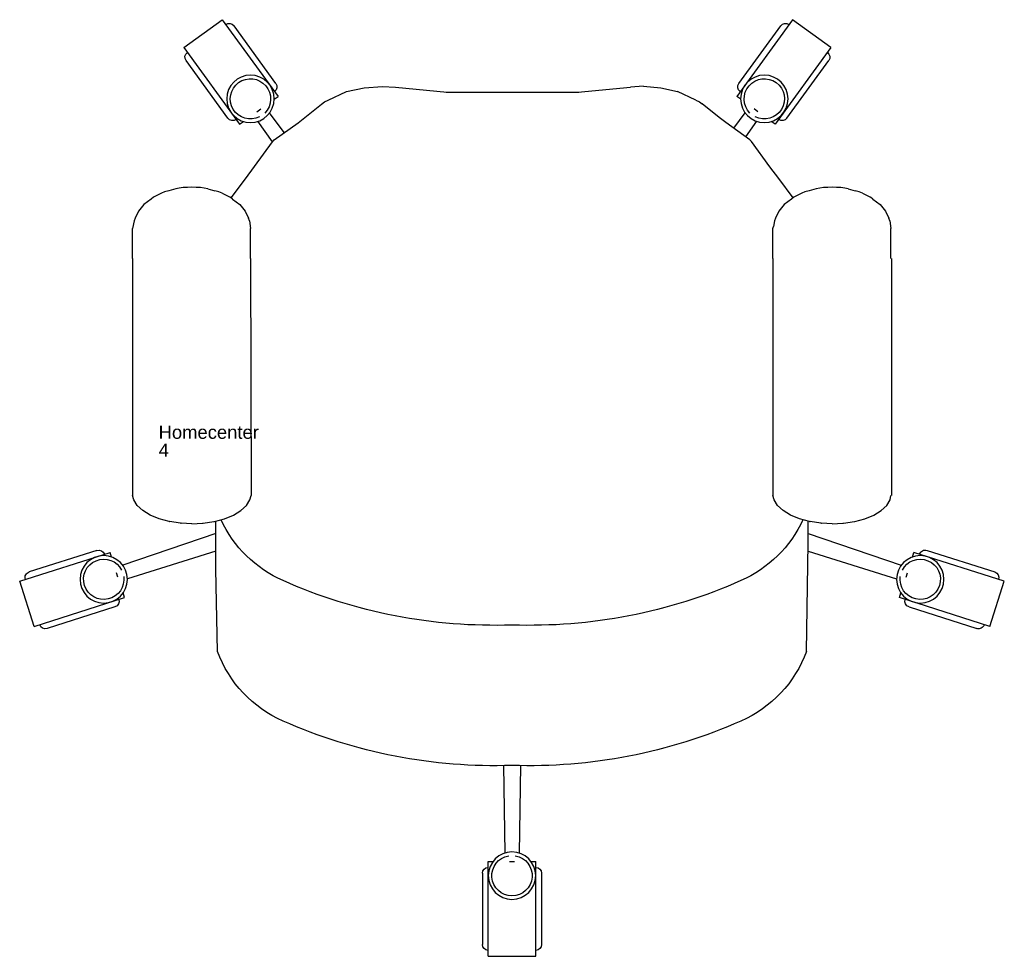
# Model space of a CAD drawing. Header units: inches. Extents: x 38 to 872, y -154 to 346.
# Tile 16 of 99: x 342 to 402, y 92 to 149. Entities that reach past the tile are written whole.
import ezdxf

# ---------------------------------------------------------------- set-up
doc = ezdxf.new("R2010")
doc.units = ezdxf.units.IN
doc.header["$MEASUREMENT"] = 0
doc.styles.get("Standard").update_dxf_attribs({"font": 'arial.ttf'})

# ---------------------------------------------------------------- blocks, each defined once
blk = doc.blocks.new('Silla')
for p, q in [((-4.067, 41.016), (-1.187, 41.016)), ((-4.067, 41.016), (-4.067, 35.256)), ((-1.187, 41.016), (-1.187, 35.256)), ((-4.427, 35.976), (-4.427, 40.296)), ((-0.827, 35.976), (-0.827, 40.296)), ((-4.067, 35.256), (-3.772, 35.256)), ((-3.134, 29.442), (-3.066, 34.748)), ((-2.771, 35.256), (-2.483, 35.256)), ((-2.12, 29.442), (-2.189, 34.748)), ((-1.482, 35.256), (-1.187, 35.256)), ((-20.504, 22.512), (-20.618, 17.511)), ((15.249, 22.512), (15.364, 15.939)), ((-31.645, 20.988), (-32.519, 18.244)), ((-31.645, 20.988), (-26.157, 19.24)), ((-26.733, 19.801), (-30.849, 21.113)), ((26.39, 20.988), (20.902, 19.24)), ((21.479, 19.801), (25.595, 21.113)), ((26.39, 20.988), (27.265, 18.244)), ((-26.157, 19.24), (-26.246, 18.958)), ((20.902, 19.24), (20.992, 18.958)), ((-32.519, 18.244), (-27.031, 16.496)), ((-26.55, 18.005), (-26.637, 17.73)), ((-20.618, 16.429), (-25.977, 18.094)), ((15.364, 16.429), (20.723, 18.094)), ((21.296, 18.005), (21.383, 17.73)), ((27.265, 18.244), (21.777, 16.496)), ((-27.826, 16.371), (-31.942, 17.683)), ((-20.618, 17.511), (-20.618, 17.239)), ((22.572, 16.371), (26.688, 17.683)), ((-26.941, 16.777), (-27.031, 16.496)), ((-20.618, 15.35), (-26.265, 17.266)), ((-20.618, 17.239), (-20.618, 15.939)), ((15.364, 15.35), (21.011, 17.266)), ((21.687, 16.777), (21.777, 16.496)), ((-20.618, 15.939), (-20.618, 15.176)), ((15.364, 15.939), (15.364, 15.176)), ((-20.618, 15.176), (-20.618, 14.597)), ((15.364, 15.176), (15.364, 14.597)), ((-24.059, 14.452), (-24.603, 14.229)), ((-23.439, 14.618), (-24.059, 14.452)), ((-23.439, 14.618), (-23.413, 14.622)), ((-22.753, 14.722), (-23.413, 14.622)), ((-22.753, 14.722), (-22.713, 14.724)), ((-22.067, 14.754), (-22.713, 14.724)), ((-22.067, 14.754), (-21.421, 14.724)), ((-21.421, 14.724), (-21.381, 14.722)), ((-21.381, 14.722), (-20.721, 14.622)), ((-20.721, 14.622), (-20.695, 14.618)), ((-20.695, 14.618), (-20.075, 14.452)), ((-20.075, 14.452), (-19.532, 14.229)), ((14.821, 14.452), (14.277, 14.229)), ((15.441, 14.618), (14.821, 14.452)), ((15.441, 14.618), (15.467, 14.622)), ((16.127, 14.722), (15.467, 14.622)), ((16.127, 14.722), (16.167, 14.724)), ((16.813, 14.754), (16.167, 14.724)), ((16.813, 14.754), (17.459, 14.724)), ((17.459, 14.724), (17.499, 14.722)), ((17.499, 14.722), (18.159, 14.622)), ((18.159, 14.622), (18.185, 14.618)), ((18.185, 14.618), (18.805, 14.452)), ((18.805, 14.452), (19.348, 14.229)), ((-25.049, 13.958), (-25.38, 13.648)), ((-24.603, 14.229), (-25.049, 13.958)), ((-19.532, 14.229), (-19.086, 13.958)), ((-19.086, 13.958), (-18.755, 13.648)), ((13.831, 13.958), (13.5, 13.648)), ((14.277, 14.229), (13.831, 13.958)), ((19.348, 14.229), (19.794, 13.958)), ((19.794, 13.958), (20.125, 13.648)), ((-25.584, 13.312), (-25.667, 13.034)), ((-25.38, 13.648), (-25.584, 13.312)), ((-18.755, 13.648), (-18.551, 13.312)), ((-18.551, 13.312), (-18.467, 13.034)), ((13.296, 13.312), (13.213, 13.034)), ((13.5, 13.648), (13.296, 13.312)), ((20.125, 13.648), (20.329, 13.312)), ((20.329, 13.312), (20.383, 13.039)), ((-25.667, -1.357), (-25.667, 13.034)), ((-18.496, -1.357), (-18.467, 13.034)), ((13.213, -1.357), (13.213, 13.034)), ((20.413, -1.357), (20.413, 13.034)), ((-25.667, -1.357), (-25.667, -1.984)), ((-18.496, -1.357), (-18.496, -1.984)), ((13.213, -1.357), (13.213, -1.984)), ((20.384, -1.357), (20.384, -1.984)), ((-25.667, -1.984), (-25.667, -2.595)), ((-18.496, -1.984), (-18.496, -2.595)), ((13.213, -1.984), (13.213, -2.595)), ((20.384, -1.984), (20.384, -2.595)), ((-25.667, -2.595), (-25.667, -3.173)), ((-18.496, -2.595), (-18.496, -3.167)), ((13.213, -2.595), (13.213, -3.173)), ((20.384, -2.595), (20.384, -3.173)), ((-25.57, -3.629), (-25.667, -3.173)), ((-18.565, -3.629), (-18.496, -3.167)), ((-18.496, -3.168), (-18.496, -3.167)), ((13.213, -3.173), (13.259, -3.282)), ((13.31, -3.629), (13.259, -3.282)), ((20.315, -3.629), (20.383, -3.176)), ((20.384, -3.168), (20.384, -3.167)), ((-25.502, -3.789), (-25.57, -3.629)), ((-25.303, -4.224), (-25.502, -3.789)), ((-18.831, -4.224), (-18.632, -3.789)), ((-18.565, -3.629), (-18.632, -3.789)), ((13.378, -3.789), (13.31, -3.629)), ((13.577, -4.224), (13.378, -3.789)), ((20.049, -4.224), (20.248, -3.789)), ((20.315, -3.629), (20.248, -3.789)), ((-24.98, -4.618), (-25.303, -4.224)), ((-24.544, -4.956), (-24.98, -4.618)), ((-19.591, -4.956), (-19.155, -4.618)), ((-19.155, -4.618), (-18.831, -4.224)), ((13.9, -4.618), (13.577, -4.224)), ((14.336, -4.956), (13.9, -4.618)), ((19.289, -4.956), (19.725, -4.618)), ((19.725, -4.618), (20.049, -4.224)), ((-24.4, -5.067), (-24.544, -4.956)), ((-23.9, -5.313), (-24.4, -5.067)), ((-23.717, -5.393), (-23.9, -5.313)), ((-20.234, -5.313), (-20.418, -5.393)), ((-20.234, -5.313), (-19.734, -5.067)), ((-19.591, -4.956), (-19.734, -5.067)), ((-19.687, -5.031), (-18.816, -6.194)), ((14.442, -5.038), (13.574, -6.198)), ((14.48, -5.067), (14.336, -4.956)), ((14.98, -5.313), (14.48, -5.067)), ((15.163, -5.393), (14.98, -5.313)), ((18.646, -5.313), (18.462, -5.393)), ((18.646, -5.313), (19.146, -5.067)), ((19.289, -4.956), (19.146, -5.067)), ((-23.47, -5.464), (-23.717, -5.393)), ((-23.034, -5.58), (-23.47, -5.464)), ((-22.826, -5.62), (-23.034, -5.58)), ((-22.59, -5.65), (-22.826, -5.62)), ((-22.334, -5.668), (-22.59, -5.65)), ((-22.067, -5.674), (-22.334, -5.668)), ((-21.801, -5.668), (-22.067, -5.674)), ((-21.544, -5.65), (-21.801, -5.668)), ((-21.308, -5.62), (-21.544, -5.65)), ((-21.101, -5.58), (-21.308, -5.62)), ((-21.101, -5.58), (-20.664, -5.464)), ((-20.418, -5.393), (-20.664, -5.464)), ((15.41, -5.464), (15.163, -5.393)), ((15.846, -5.58), (15.41, -5.464)), ((16.054, -5.62), (15.846, -5.58)), ((16.29, -5.65), (16.054, -5.62)), ((16.546, -5.668), (16.29, -5.65)), ((16.813, -5.674), (16.546, -5.668)), ((17.079, -5.668), (16.813, -5.674)), ((17.336, -5.65), (17.079, -5.668)), ((17.572, -5.62), (17.336, -5.65)), ((17.779, -5.58), (17.572, -5.62)), ((17.779, -5.58), (18.216, -5.464)), ((18.462, -5.393), (18.216, -5.464)), ((-18.816, -6.194), (-17.162, -8.44)), ((13.574, -6.198), (13.037, -6.908)), ((13.037, -6.908), (11.913, -8.451)), ((-17.162, -8.44), (-18.06, -9.678)), ((-17.162, -8.44), (-17.06, -8.55)), ((-17.06, -8.55), (-15.617, -9.591)), ((11.806, -8.557), (10.363, -9.599)), ((11.572, -8.726), (12.245, -9.678)), ((11.806, -8.557), (11.913, -8.451)), ((-22.55, -14.155), (-19.164, -9.495)), ((-19.164, -9.495), (-18.926, -9.668)), ((-16.451, -8.989), (-17.351, -10.194)), ((10.837, -9.257), (11.536, -10.194)), ((13.35, -9.495), (13.111, -9.668)), ((16.736, -14.155), (13.35, -9.495)), ((-19.879, -9.866), (-22.418, -13.36)), ((-15.617, -9.591), (-14.184, -10.727)), ((9.942, -9.918), (8.929, -10.735)), ((10.363, -9.599), (9.942, -9.918)), ((14.064, -9.866), (16.604, -13.36)), ((-18.116, -10.256), (-17.883, -10.426)), ((-14.184, -10.727), (-14.006, -10.861)), ((8.75, -10.865), (8.929, -10.735)), ((12.301, -10.256), (12.068, -10.426)), ((-20.22, -15.847), (-16.834, -11.187)), ((-17.073, -11.014), (-16.834, -11.187)), ((-14.006, -10.861), (-13.791, -10.966)), ((-13.791, -10.966), (-12.674, -11.484)), ((8.536, -10.966), (7.42, -11.484)), ((8.536, -10.966), (8.75, -10.865)), ((11.259, -11.014), (11.02, -11.187)), ((14.406, -15.847), (11.02, -11.187)), ((-12.674, -11.484), (-11.595, -11.708)), ((-11.595, -11.708), (-10.486, -11.8)), ((-10.486, -11.8), (-9.7, -11.741)), ((-9.7, -11.741), (-6.566, -11.447)), ((-6.622, -11.447), (1.431, -11.447)), ((1.369, -11.447), (4.563, -11.746)), ((5.362, -11.806), (4.563, -11.746)), ((5.362, -11.806), (6.407, -11.713)), ((6.407, -11.713), (7.42, -11.484)), ((-16.966, -11.982), (-19.506, -15.476)), ((11.152, -11.982), (13.691, -15.476)), ((-22.55, -14.155), (-20.22, -15.847)), ((16.736, -14.155), (14.406, -15.847))]:
    blk.add_line(p, q)
for centre in [(-2.627, 36.12), (-27.417, 18.13), (22.163, 18.13), (-18.507, -11.04), (12.693, -11.04)]:
    blk.add_circle(centre, 1.44)
for centre, radius, start, end in [((-4.067, 40.296), 0.36, 90, 180), ((-1.187, 40.296), 0.36, 0, 90), ((-2.627, 36.12), 1.224, 279.46232, 260.53768), ((-4.067, 35.976), 0.36, 180, 270), ((-1.187, 35.976), 0.36, 270, 0), ((-3.701, -2.208), 31.655, 88.05526, 113.9054), ((-1.553, -2.208), 31.655, 66.0946, 91.94474), ((-13.557, 19.951), 7.404, 113.66768, 159.76305), ((8.303, 19.951), 7.404, 20.23695, 66.33232), ((-30.959, 20.77), 0.36, 72.32754, 162.32754), ((25.704, 20.77), 0.36, 17.67246, 107.67246), ((-3.701, -10.732), 31.655, 88.05526, 113.9054), ((-1.553, -10.732), 31.655, 66.0946, 91.94474), ((-26.843, 19.458), 0.36, 342.32754, 72.32754), ((21.588, 19.458), 0.36, 107.67246, 197.67246), ((-27.417, 18.13), 1.224, 351.78986, 332.86522), ((22.163, 18.13), 1.224, 207.13478, 188.21014), ((-31.833, 18.026), 0.36, 162.32754, 252.32754), ((-13.557, 11.427), 7.404, 113.66768, 155.39861), ((8.303, 11.427), 7.404, 24.60139, 66.33232), ((26.579, 18.026), 0.36, 287.67246, 17.67246), ((-27.717, 16.714), 0.36, 252.32754, 342.32754), ((22.463, 16.714), 0.36, 197.67246, 287.67246), ((-19.588, -10.077), 0.36, 54, 144), ((-18.507, -11.04), 1.224, 63.46232, 44.53768), ((12.693, -11.04), 1.224, 135.46232, 116.53768), ((13.773, -10.077), 0.36, 36, 126), ((-17.258, -11.77), 0.36, 324, 54), ((11.443, -11.77), 0.36, 126, 216), ((-22.127, -13.572), 0.36, 144, 234), ((16.312, -13.572), 0.36, 306, 36), ((-19.797, -15.265), 0.36, 234, 324), ((13.982, -15.265), 0.36, 216, 306)]:
    blk.add_arc(centre, radius, start, end)
for tag, p, flags in [('ID', (-24.079, 11.736), 5), ('COMODIDAD', (-24.117, 8.545), 2)]:
    blk.add_attdef(tag, p, '', height=0.8, dxfattribs=dict(flags=flags))
for tag, p in [('PUESTO', (-24.083, 10.685)), ('MARCA', (-24.083, 9.598))]:
    blk.add_attdef(tag, p, '', height=0.8)

msp = doc.modelspace()

# ---------------------------------------------------------------- block references
ref = msp.add_blockref('Silla', (374.468, 133.397), dxfattribs=dict(xscale=-1, rotation=180))
ref.add_attrib('PUESTO', '4', (350.385, 122.712), dxfattribs={"height": 0.8})
ref.add_attrib('MARCA', 'Homecenter', (350.385, 123.799), dxfattribs={"height": 0.8})

doc.saveas('drawing.dxf')
